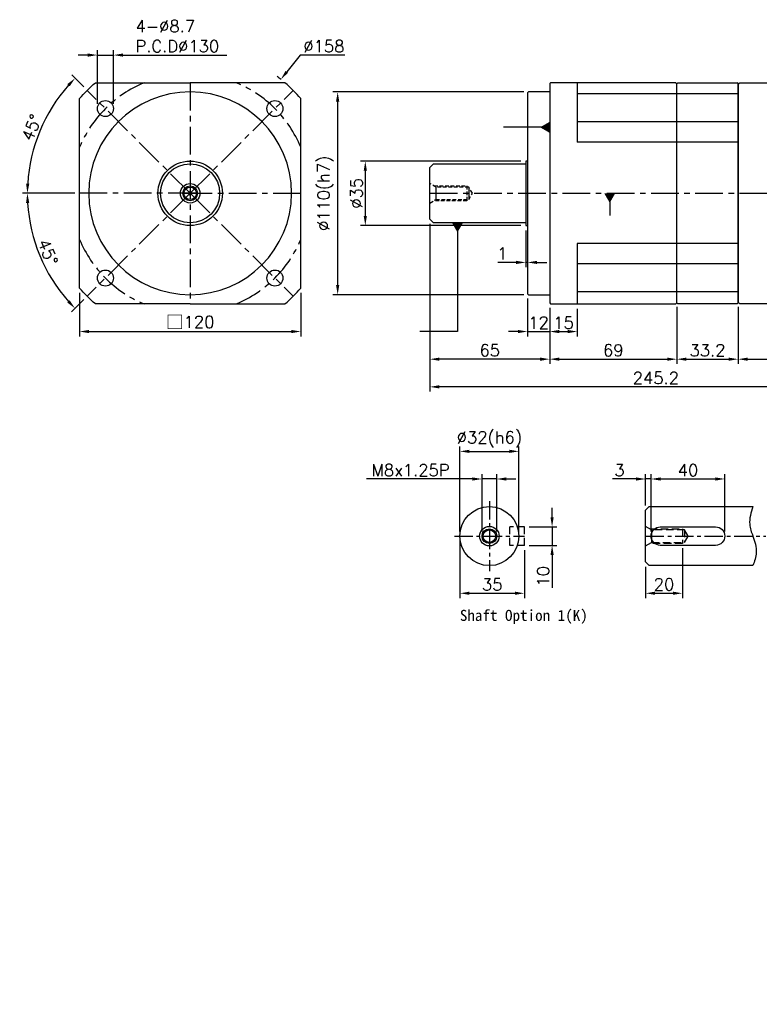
# Model space of a CAD drawing. Header units: millimetres. Extents: x -246 to 775, y -19 to 534.
# Tile 1 of 3: x -246 to 155, y -19 to 515. Entities that reach past the tile are written whole.
import ezdxf

# ---------------------------------------------------------------- set-up
doc = ezdxf.new("R2010")
doc.units = ezdxf.units.MM
doc.header["$LTSCALE"] = 4
doc.linetypes.add('CENTER', pattern=[2, 1.25, -0.25, 0.25, -0.25])
doc.linetypes.add('DASHED', pattern=[0.75, 0.5, -0.25])
for name, color, linetype in [('DIM', 6, 'Continuous'), ('MF120X1-012', 7, 'Continuous'), ('圖框', 7, 'Continuous')]:
    doc.layers.add(name, color=color, linetype=linetype)
doc.styles.get("Standard").update_dxf_attribs({"font": 'romans.shx'})
doc.dimstyles.new('R', dxfattribs={"dimscale": 2.6, "dimtxt": 2.5, "dimasz": 2, "dimexe": 1, "dimexo": 1, "dimgap": 0.6, "dimtad": 1, "dimtoh": 1, "dimdec": 4, "dimdsep": 46, "dimtxsty": 'Standard', "dimcen": 0.5, "dimdle": 1, "dimclrt": 7, "dimadec": 4, "dimazin": 2, "dimtfac": 1, "dimtdec": 4, "dimtofl": 0, "dimtmove": 0, "dimatfit": 3, "dimfxl": 0, "dimtolj": 1, "dimarcsym": 0})
doc.dimstyles.get("Standard").update_dxf_attribs({"dimscale": 2.6, "dimtxt": 2.5, "dimasz": 2, "dimexe": 1, "dimexo": 1, "dimgap": 0.6, "dimtad": 1, "dimdec": 4, "dimdsep": 46, "dimtxsty": 'Standard', "dimcen": 0.5, "dimdle": 1, "dimclrt": 7, "dimadec": 4, "dimazin": 2, "dimtfac": 1, "dimtdec": 4, "dimtofl": 0, "dimtmove": 0, "dimatfit": 3, "dimfxl": 0, "dimtolj": 1, "dimarcsym": 0})

# ---------------------------------------------------------------- blocks, each defined once
blk = doc.blocks.new('*D17')
at = {"layer": 'Defpoints', "color": 0, "ltscale": 2}
for p in [(-209.1, 476.72), (-229.7, 465), (-213.24, 420.86), (-153.24, 420.86), (-150.24, 420.86)]:
    blk.add_point(p, dxfattribs=at)
at = {"layer": '圖框', "color": 0, "lineweight": -2, "ltscale": 2}
for p, q in [((-210.94, 478.56), (-217.51, 485.12)), ((-215.84, 420.86), (-244.12, 420.86))]:
    blk.add_line(p, q, dxfattribs=at)
blk.add_arc((-153.24, 420.86), 88.28, 138.3753, 176.6247, dxfattribs=at)
at = {"layer": '圖框', "color": 0, "ltscale": 2}
for points in [[(-219.86, 480.1), (-218.6, 478.91), (-215.67, 483.28)], [(-240.5, 426.03), (-242.24, 426.08), (-241.52, 420.86)]]:
    blk.add_solid(points, dxfattribs=at)
at = {"layer": '圖框', "color": 7, "ltscale": 2, "insert": (-239.25, 456.48), "char_height": 6.5, "attachment_point": 5, "rotation": 67.5}
blk.add_mtext('\\A1;45°', dxfattribs=at)
blk = doc.blocks.new('*D18')
at = {"layer": 'Defpoints', "color": 0, "ltscale": 2}
for p in [(-213.24, 420.86), (-153.24, 420.86), (-150.24, 420.86), (-238.54, 398), (-209.1, 365)]:
    blk.add_point(p, dxfattribs=at)
at = {"layer": '圖框', "color": 0, "lineweight": -2, "ltscale": 2}
for p, q in [((-215.84, 420.86), (-244.15, 420.86)), ((-210.94, 363.16), (-217.52, 356.58))]:
    blk.add_line(p, q, dxfattribs=at)
blk.add_arc((-153.24, 420.86), 88.31, 183.3745, 221.6255, dxfattribs=at)
at = {"layer": '圖框', "color": 0, "ltscale": 2}
for points in [[(-242.26, 415.64), (-240.53, 415.69), (-241.55, 420.86)], [(-218.62, 362.8), (-219.88, 361.61), (-215.68, 358.42)]]:
    blk.add_solid(points, dxfattribs=at)
at = {"layer": '圖框', "color": 7, "ltscale": 2, "insert": (-230.38, 388.91), "char_height": 6.5, "attachment_point": 5, "rotation": 292.5}
blk.add_mtext('\\A1;45°', dxfattribs=at)
blk = doc.blocks.new('*D14')
at = {"layer": 'Defpoints', "color": 0, "ltscale": 2}
for p in [(-194.85, 495.86), (-203.55, 466.82), (-194.85, 466.82)]:
    blk.add_point(p, dxfattribs=at)
at = {"layer": '圖框', "color": 0, "lineweight": -2, "ltscale": 2}
for p, q in [((-203.55, 469.42), (-203.55, 498.46)), ((-194.85, 469.42), (-194.85, 498.46)), ((-208.75, 495.86), (-213.95, 495.86)), ((-203.55, 495.86), (-194.85, 495.86)), ((-189.65, 495.86), (-133.36, 495.86))]:
    blk.add_line(p, q, dxfattribs=at)
at = {"layer": '圖框', "color": 0, "ltscale": 2}
for points in [[(-208.75, 496.73), (-208.75, 494.99), (-203.55, 495.86)], [(-189.65, 496.73), (-189.65, 494.99), (-194.85, 495.86)]]:
    blk.add_solid(points, dxfattribs=at)
at = {"layer": '圖框', "color": 7, "ltscale": 2, "insert": (-182.89, 514.75), "char_height": 6.5, "attachment_point": 1}
blk.add_mtext('\\A1;4-%%C8.7\\PP.C.D%%C130', dxfattribs=at)
blk = doc.blocks.new('*D19')
at = {"layer": 'Defpoints', "color": 0, "ltscale": 2}
for p in [(-104.05, 482.67), (-202.43, 359.04)]:
    blk.add_point(p, dxfattribs=at)
at = {"layer": '圖框', "color": 0, "lineweight": -2, "ltscale": 2}
for p, q in [((-93.56, 495.86), (-100.81, 486.74)), ((-69.4, 495.86), (-93.56, 495.86)), ((-153.24, 419.56), (-153.24, 422.16)), ((-154.54, 420.86), (-151.94, 420.86))]:
    blk.add_line(p, q, dxfattribs=at)
blk.add_arc((-153.24, 420.86), 79, 51.3053, 53.373, dxfattribs=at)
at = {"layer": '圖框', "color": 0, "ltscale": 2}
blk.add_solid([(-101.49, 487.28), (-100.13, 486.2), (-104.05, 482.67)], dxfattribs=at)
at = {"layer": '圖框', "color": 7, "ltscale": 2, "insert": (-80.7, 500.67), "char_height": 6.5, "attachment_point": 5}
blk.add_mtext('\\A1;∅158', dxfattribs=at)
blk = doc.blocks.new('*D23')
at = {"color": 0, "lineweight": -2, "ltscale": 2}
for p, q in [((26.16, 438.36), (-60.84, 438.36)), ((-58.24, 433.16), (-58.24, 408.56)), ((26.16, 403.36), (-60.84, 403.36))]:
    blk.add_line(p, q, dxfattribs=at)
at = {"color": 0, "ltscale": 2}
for points in [[(-59.11, 433.16), (-57.37, 433.16), (-58.24, 438.36)], [(-59.11, 408.56), (-57.37, 408.56), (-58.24, 403.36)]]:
    blk.add_solid(points, dxfattribs=at)
at = {"layer": 'Defpoints', "color": 0, "ltscale": 2}
for p in [(28.76, 438.36), (-58.24, 403.36), (28.76, 403.36)]:
    blk.add_point(p, dxfattribs=at)
at = {"color": 7, "ltscale": 2, "insert": (-63.05, 420.86), "char_height": 6.5, "attachment_point": 5, "rotation": 90}
blk.add_mtext('\\A1;%%C35', dxfattribs=at)
blk = doc.blocks.new('*D24')
at = {"layer": 'Defpoints', "color": 0, "ltscale": 2}
for p in [(30.26, 475.86), (-73.24, 365.86), (30.26, 365.86)]:
    blk.add_point(p, dxfattribs=at)
at = {"layer": '圖框', "color": 0, "lineweight": -2, "ltscale": 2}
for p, q in [((27.66, 475.86), (-75.84, 475.86)), ((-73.24, 470.66), (-73.24, 371.06)), ((27.66, 365.86), (-75.84, 365.86))]:
    blk.add_line(p, q, dxfattribs=at)
at = {"layer": '圖框', "color": 0, "ltscale": 2}
for points in [[(-74.11, 470.66), (-72.37, 470.66), (-73.24, 475.86)], [(-74.11, 371.06), (-72.37, 371.06), (-73.24, 365.86)]]:
    blk.add_solid(points, dxfattribs=at)
at = {"layer": '圖框', "color": 7, "ltscale": 2, "insert": (-79.75, 420.86), "char_height": 6.5, "attachment_point": 5, "rotation": 90}
blk.add_mtext('\\A1;%%C110(h7)', dxfattribs=at)
blk = doc.blocks.new('*D25')
at = {"layer": 'Defpoints', "color": 0, "ltscale": 2}
for p in [(29.76, 366.36), (41.76, 361.36), (41.76, 345.86)]:
    blk.add_point(p, dxfattribs=at)
at = {"layer": '圖框', "color": 0, "lineweight": -2, "ltscale": 2}
for p, q in [((29.76, 363.76), (29.76, 343.26)), ((41.76, 358.76), (41.76, 343.26)), ((24.56, 345.86), (19.36, 345.86)), ((29.76, 345.86), (41.76, 345.86)), ((46.96, 345.86), (52.16, 345.86))]:
    blk.add_line(p, q, dxfattribs=at)
at = {"layer": '圖框', "color": 0, "ltscale": 2}
for points in [[(24.56, 346.73), (24.56, 344.99), (29.76, 345.86)], [(46.96, 346.73), (46.96, 344.99), (41.76, 345.86)]]:
    blk.add_solid(points, dxfattribs=at)
at = {"layer": '圖框', "color": 7, "ltscale": 2, "insert": (35.76, 350.67), "char_height": 6.5, "attachment_point": 5}
blk.add_mtext('\\A1;12', dxfattribs=at)
blk = doc.blocks.new('*D26')
at = {"layer": 'Defpoints', "color": 0, "ltscale": 2}
for p in [(41.76, 361.36), (56.76, 360.86), (56.76, 345.86)]:
    blk.add_point(p, dxfattribs=at)
at = {"layer": '圖框', "color": 0, "lineweight": -2, "ltscale": 2}
for p, q in [((41.76, 358.76), (41.76, 343.26)), ((56.76, 358.26), (56.76, 343.26)), ((46.96, 345.86), (51.56, 345.86))]:
    blk.add_line(p, q, dxfattribs=at)
at = {"layer": '圖框', "color": 0, "ltscale": 2}
for points in [[(46.96, 346.73), (46.96, 344.99), (41.76, 345.86)], [(51.56, 346.73), (51.56, 344.99), (56.76, 345.86)]]:
    blk.add_solid(points, dxfattribs=at)
at = {"layer": '圖框', "color": 7, "ltscale": 2, "insert": (49.26, 350.67), "char_height": 6.5, "attachment_point": 5}
blk.add_mtext('\\A1;15', dxfattribs=at)
blk = doc.blocks.new('*D27')
at = {"layer": 'Defpoints', "color": 0, "ltscale": 2}
for p in [(-23.24, 406.86), (41.76, 361.36), (-23.24, 330.86)]:
    blk.add_point(p, dxfattribs=at)
at = {"layer": '圖框', "color": 0, "lineweight": -2, "ltscale": 2}
for p, q in [((-23.24, 404.26), (-23.24, 328.26)), ((41.76, 358.76), (41.76, 328.26)), ((36.56, 330.86), (-18.04, 330.86))]:
    blk.add_line(p, q, dxfattribs=at)
at = {"layer": '圖框', "color": 0, "ltscale": 2}
for points in [[(-18.04, 331.73), (-18.04, 329.99), (-23.24, 330.86)], [(36.56, 331.73), (36.56, 329.99), (41.76, 330.86)]]:
    blk.add_solid(points, dxfattribs=at)
at = {"layer": '圖框', "color": 7, "ltscale": 2, "insert": (9.26, 335.67), "char_height": 6.5, "attachment_point": 5}
blk.add_mtext('\\A1;65', dxfattribs=at)
blk = doc.blocks.new('*D28')
at = {"layer": 'Defpoints', "color": 0, "ltscale": 2}
for p in [(41.76, 361.36), (110.76, 361.36), (110.76, 330.86)]:
    blk.add_point(p, dxfattribs=at)
at = {"layer": '圖框', "color": 0, "lineweight": -2, "ltscale": 2}
for p, q in [((41.76, 358.76), (41.76, 328.26)), ((110.76, 358.76), (110.76, 328.26)), ((46.96, 330.86), (105.56, 330.86))]:
    blk.add_line(p, q, dxfattribs=at)
at = {"layer": '圖框', "color": 0, "ltscale": 2}
for points in [[(46.96, 331.73), (46.96, 329.99), (41.76, 330.86)], [(105.56, 331.73), (105.56, 329.99), (110.76, 330.86)]]:
    blk.add_solid(points, dxfattribs=at)
at = {"layer": '圖框', "color": 7, "ltscale": 2, "insert": (76.26, 335.67), "char_height": 6.5, "attachment_point": 5}
blk.add_mtext('\\A1;69', dxfattribs=at)
blk = doc.blocks.new('*D15')
at = {"layer": 'Defpoints', "color": 0, "ltscale": 2}
for p in [(143.96, 361.36), (221.96, 361.86), (221.96, 330.86)]:
    blk.add_point(p, dxfattribs=at)
at = {"layer": '圖框', "color": 0, "lineweight": -2, "ltscale": 2}
for p, q in [((143.96, 358.76), (143.96, 328.26)), ((221.96, 359.26), (221.96, 328.26)), ((149.16, 330.86), (216.76, 330.86))]:
    blk.add_line(p, q, dxfattribs=at)
at = {"layer": '圖框', "color": 0, "ltscale": 2}
for points in [[(149.16, 331.73), (149.16, 329.99), (143.96, 330.86)], [(216.76, 331.73), (216.76, 329.99), (221.96, 330.86)]]:
    blk.add_solid(points, dxfattribs=at)
at = {"layer": '圖框', "color": 7, "ltscale": 2, "insert": (182.96, 335.67), "char_height": 6.5, "attachment_point": 5}
blk.add_mtext('\\A1;78', dxfattribs=at)
blk = doc.blocks.new('*D30')
at = {"layer": 'Defpoints', "color": 0, "ltscale": 2}
for p in [(-23.24, 406.86), (221.96, 361.86), (-23.24, 315.86)]:
    blk.add_point(p, dxfattribs=at)
at = {"layer": '圖框', "color": 0, "lineweight": -2, "ltscale": 2}
for p, q in [((-23.24, 404.26), (-23.24, 313.26)), ((221.96, 359.26), (221.96, 313.26)), ((216.76, 315.86), (-18.04, 315.86))]:
    blk.add_line(p, q, dxfattribs=at)
at = {"layer": '圖框', "color": 0, "ltscale": 2}
for points in [[(-18.04, 316.73), (-18.04, 314.99), (-23.24, 315.86)], [(216.76, 316.73), (216.76, 314.99), (221.96, 315.86)]]:
    blk.add_solid(points, dxfattribs=at)
at = {"layer": '圖框', "color": 7, "ltscale": 2, "insert": (99.36, 320.67), "char_height": 6.5, "attachment_point": 5}
blk.add_mtext('\\A1;245.2', dxfattribs=at)
blk = doc.blocks.new('*D31')
at = {"layer": 'Defpoints', "color": 0, "ltscale": 2}
for p in [(25.07, 280.86), (-6.93, 234.86), (25.07, 234.86)]:
    blk.add_point(p, dxfattribs=at)
at = {"layer": '圖框', "color": 0, "lineweight": -2, "ltscale": 2}
for p, q in [((-6.93, 237.46), (-6.93, 283.46)), ((25.07, 237.46), (25.07, 283.46)), ((-1.73, 280.86), (19.87, 280.86))]:
    blk.add_line(p, q, dxfattribs=at)
at = {"layer": '圖框', "color": 0, "ltscale": 2}
for points in [[(-1.73, 281.73), (-1.73, 279.99), (-6.93, 280.86)], [(19.87, 281.73), (19.87, 279.99), (25.07, 280.86)]]:
    blk.add_solid(points, dxfattribs=at)
at = {"layer": '圖框', "color": 7, "ltscale": 2, "insert": (9.07, 287.37), "char_height": 6.5, "attachment_point": 5}
blk.add_mtext('\\A1;%%C32(h6)', dxfattribs=at)
blk = doc.blocks.new('*D32')
at = {"layer": 'Defpoints', "color": 0, "ltscale": 2}
for p in [(13.07, 265.86), (5.07, 234.86), (13.07, 234.86)]:
    blk.add_point(p, dxfattribs=at)
at = {"layer": '圖框', "color": 0, "lineweight": -2, "ltscale": 2}
for p, q in [((5.07, 237.46), (5.07, 268.46)), ((13.07, 237.46), (13.07, 268.46)), ((-0.13, 265.86), (-57.68, 265.86)), ((13.07, 265.86), (5.07, 265.86)), ((18.27, 265.86), (23.47, 265.86))]:
    blk.add_line(p, q, dxfattribs=at)
at = {"layer": '圖框', "color": 0, "ltscale": 2}
for points in [[(-0.13, 266.73), (-0.13, 264.99), (5.07, 265.86)], [(18.27, 266.73), (18.27, 264.99), (13.07, 265.86)]]:
    blk.add_solid(points, dxfattribs=at)
at = {"layer": '圖框', "color": 7, "ltscale": 2, "insert": (-33.68, 270.67), "char_height": 6.5, "attachment_point": 5}
blk.add_mtext('\\A1;M8x1.25P', dxfattribs=at)
blk = doc.blocks.new('*D33')
at = {"layer": 'Defpoints', "color": 0, "ltscale": 2}
for p in [(28.07, 239.86), (28.07, 229.86), (43.07, 229.86)]:
    blk.add_point(p, dxfattribs=at)
at = {"layer": '圖框', "color": 0, "lineweight": -2, "ltscale": 2}
for p, q in [((43.07, 245.06), (43.07, 250.26)), ((30.67, 239.86), (45.67, 239.86)), ((43.07, 239.86), (43.07, 229.86)), ((30.67, 229.86), (45.67, 229.86)), ((43.07, 224.66), (43.07, 206.74))]:
    blk.add_line(p, q, dxfattribs=at)
at = {"layer": '圖框', "color": 0, "ltscale": 2}
for points in [[(42.2, 245.06), (43.94, 245.06), (43.07, 239.86)], [(42.2, 224.66), (43.94, 224.66), (43.07, 229.86)]]:
    blk.add_solid(points, dxfattribs=at)
at = {"layer": '圖框', "color": 7, "ltscale": 2, "insert": (38.26, 213.1), "char_height": 6.5, "attachment_point": 5, "rotation": 90}
blk.add_mtext('\\A1;10', dxfattribs=at)
blk = doc.blocks.new('*D34')
at = {"layer": 'Defpoints', "color": 0, "ltscale": 2}
for p in [(-6.93, 234.86), (28.07, 229.86), (28.07, 203.86)]:
    blk.add_point(p, dxfattribs=at)
at = {"layer": '圖框', "color": 0, "lineweight": -2, "ltscale": 2}
for p, q in [((-6.93, 232.26), (-6.93, 201.26)), ((28.07, 227.26), (28.07, 201.26)), ((-1.73, 203.86), (22.87, 203.86))]:
    blk.add_line(p, q, dxfattribs=at)
at = {"layer": '圖框', "color": 0, "ltscale": 2}
for points in [[(-1.73, 204.73), (-1.73, 202.99), (-6.93, 203.86)], [(22.87, 204.73), (22.87, 202.99), (28.07, 203.86)]]:
    blk.add_solid(points, dxfattribs=at)
at = {"layer": '圖框', "color": 7, "ltscale": 2, "insert": (10.57, 208.67), "char_height": 6.5, "attachment_point": 5}
blk.add_mtext('\\A1;35', dxfattribs=at)
blk = doc.blocks.new('*D35')
at = {"layer": 'Defpoints', "color": 0, "ltscale": 2}
for p in [(96.77, 265.86), (93.77, 248.86), (96.77, 234.86)]:
    blk.add_point(p, dxfattribs=at)
at = {"layer": '圖框', "color": 0, "lineweight": -2, "ltscale": 2}
for p, q in [((93.77, 251.46), (93.77, 268.46)), ((96.77, 237.46), (96.77, 268.46)), ((88.57, 265.86), (75.92, 265.86)), ((96.77, 265.86), (93.77, 265.86)), ((101.97, 265.86), (107.17, 265.86))]:
    blk.add_line(p, q, dxfattribs=at)
at = {"layer": '圖框', "color": 0, "ltscale": 2}
for points in [[(88.57, 266.73), (88.57, 264.99), (93.77, 265.86)], [(101.97, 266.73), (101.97, 264.99), (96.77, 265.86)]]:
    blk.add_solid(points, dxfattribs=at)
at = {"layer": '圖框', "color": 7, "ltscale": 2, "insert": (79.64, 270.67), "char_height": 6.5, "attachment_point": 5}
blk.add_mtext('\\A1;3', dxfattribs=at)
blk = doc.blocks.new('*D36')
at = {"layer": 'Defpoints', "color": 0, "ltscale": 2}
for p in [(136.77, 265.86), (96.77, 234.86), (136.77, 234.86)]:
    blk.add_point(p, dxfattribs=at)
at = {"layer": '圖框', "color": 0, "lineweight": -2, "ltscale": 2}
for p, q in [((96.77, 237.46), (96.77, 268.46)), ((136.77, 237.46), (136.77, 268.46)), ((101.97, 265.86), (131.57, 265.86))]:
    blk.add_line(p, q, dxfattribs=at)
at = {"layer": '圖框', "color": 0, "ltscale": 2}
for points in [[(101.97, 266.73), (101.97, 264.99), (96.77, 265.86)], [(131.57, 266.73), (131.57, 264.99), (136.77, 265.86)]]:
    blk.add_solid(points, dxfattribs=at)
at = {"layer": '圖框', "color": 7, "ltscale": 2, "insert": (116.77, 270.67), "char_height": 6.5, "attachment_point": 5}
blk.add_mtext('\\A1;40', dxfattribs=at)
blk = doc.blocks.new('*D37')
at = {"layer": 'Defpoints', "color": 0, "ltscale": 2}
for p in [(113.77, 230.86), (93.77, 220.86), (113.77, 203.86)]:
    blk.add_point(p, dxfattribs=at)
at = {"layer": '圖框', "color": 0, "lineweight": -2, "ltscale": 2}
for p, q in [((113.77, 228.26), (113.77, 201.26)), ((93.77, 218.26), (93.77, 201.26)), ((98.97, 203.86), (108.57, 203.86))]:
    blk.add_line(p, q, dxfattribs=at)
at = {"layer": '圖框', "color": 0, "ltscale": 2}
for points in [[(98.97, 204.73), (98.97, 202.99), (93.77, 203.86)], [(108.57, 204.73), (108.57, 202.99), (113.77, 203.86)]]:
    blk.add_solid(points, dxfattribs=at)
at = {"layer": '圖框', "color": 7, "ltscale": 2, "insert": (103.77, 208.67), "char_height": 6.5, "attachment_point": 5}
blk.add_mtext('\\A1;20', dxfattribs=at)
blk = doc.blocks.new('*D16')
at = {"color": 0, "lineweight": -2}
for p, q in [((-213.24, 366.87), (-213.24, 343.26)), ((-93.24, 366.87), (-93.24, 343.26)), ((-208.04, 345.86), (-98.44, 345.86))]:
    blk.add_line(p, q, dxfattribs=at)
at = {"color": 0}
for points in [[(-208.04, 346.73), (-208.04, 344.99), (-213.24, 345.86)], [(-98.44, 346.73), (-98.44, 344.99), (-93.24, 345.86)]]:
    blk.add_solid(points, dxfattribs=at)
at = {"layer": 'Defpoints', "color": 0}
for p in [(-213.24, 369.47), (-93.24, 369.47), (-93.24, 345.86)]:
    blk.add_point(p, dxfattribs=at)
at = {"color": 7, "insert": (-153.24, 350.94), "char_height": 6.5, "attachment_point": 5}
blk.add_mtext('\\A1;{\\fPMingLiU|b0|i0|c136|p18;\\H1.083x;\\C0;□}120', dxfattribs=at)
blk = doc.blocks.new('*D41')
at = {"color": 0, "lineweight": -2}
for p, q in [((110.76, 359.26), (110.76, 328.26)), ((143.96, 359.26), (143.96, 328.26)), ((115.96, 330.86), (138.76, 330.86))]:
    blk.add_line(p, q, dxfattribs=at)
at = {"color": 0}
for points in [[(115.96, 331.73), (115.96, 329.99), (110.76, 330.86)], [(138.76, 331.73), (138.76, 329.99), (143.96, 330.86)]]:
    blk.add_solid(points, dxfattribs=at)
at = {"layer": 'Defpoints', "color": 0}
for p in [(110.76, 361.86), (143.96, 361.86), (143.96, 330.86)]:
    blk.add_point(p, dxfattribs=at)
at = {"color": 7, "insert": (127.36, 335.67), "char_height": 6.5, "attachment_point": 5}
blk.add_mtext('\\A1;33.2', dxfattribs=at)
blk = doc.blocks.new('*D42')
at = {"layer": 'Defpoints', "color": 0, "ltscale": 2}
for p in [(28.76, 403.36), (29.76, 403.36), (28.76, 383.36)]:
    blk.add_point(p, dxfattribs=at)
at = {"layer": '圖框', "color": 0, "lineweight": -2, "ltscale": 2}
for p, q in [((28.76, 400.76), (28.76, 380.76)), ((29.76, 400.76), (29.76, 380.76)), ((23.56, 383.36), (13.69, 383.36)), ((29.76, 383.36), (28.76, 383.36)), ((34.96, 383.36), (40.16, 383.36))]:
    blk.add_line(p, q, dxfattribs=at)
at = {"layer": '圖框', "color": 0, "ltscale": 2}
for points in [[(23.56, 384.23), (23.56, 382.49), (28.76, 383.36)], [(34.96, 384.23), (34.96, 382.49), (29.76, 383.36)]]:
    blk.add_solid(points, dxfattribs=at)
at = {"layer": '圖框', "color": 7, "ltscale": 2, "insert": (16.03, 388.17), "char_height": 6.5, "attachment_point": 5}
blk.add_mtext('\\A1;1', dxfattribs=at)

msp = doc.modelspace()

# ---------------------------------------------------------------- linework, layer by layer
at = {"color": 0, "linetype": 'CENTER', "ltscale": 3}
for p, q in [((-153.24107, 480.85867), (-153.24107, 360.85867)), ((-153.24107, 420.85867), (-209.10251, 476.7201)), ((-153.24107, 420.85867), (-97.37964, 476.7201)), ((-150.24107, 420.85867), (-213.24107, 420.85867)), ((-153.24107, 420.85867), (-209.10251, 364.99723)), ((-156.24107, 420.85867), (-93.24107, 420.85867)), ((-153.24107, 420.85867), (-97.37964, 364.99723)), ((-23.24107, 420.85867), (214.95893, 420.85867))]:
    msp.add_line(p, q, dxfattribs=at)
at = {"color": 0}
for p, q in [((42.25893, 480.85867), (41.75893, 480.35867)), ((110.25893, 480.85867), (42.25893, 480.85867)), ((56.75893, 480.85867), (56.75893, 448.60412)), ((110.25893, 480.85867), (110.75893, 480.35867)), ((143.95893, 480.35867), (143.45893, 480.85867)), ((143.95893, 479.85867), (144.95893, 480.85867)), ((144.95893, 480.85867), (169.95893, 480.85867)), ((30.25893, 475.85867), (29.75893, 475.35867)), ((41.75893, 475.85867), (30.25893, 475.85867)), ((41.75893, 480.35867), (41.75893, 361.35867)), ((110.75893, 361.35867), (110.75893, 480.35867)), ((143.95893, 361.35867), (143.95893, 480.35867)), ((29.75893, 475.35867), (29.75893, 366.35867)), ((29.75893, 438.35867), (28.75893, 438.35867)), ((28.75893, 438.35867), (28.75893, 403.35867)), ((-23.24107, 434.85867), (-21.24107, 436.85867)), ((-23.24107, 406.85867), (-23.24107, 434.85867)), ((-21.24107, 436.85867), (28.75893, 436.85867)), ((-19.95018, 424.25867), (-19.95018, 417.45867)), ((-2.1521, 424.25867), (-2.1521, 417.45867)), ((-21.24107, 404.85867), (-23.24107, 406.85867)), ((28.75893, 404.85867), (-21.24107, 404.85867)), ((28.75893, 403.35867), (29.75893, 403.35867)), ((56.75893, 393.61321), (56.75893, 360.85867)), ((29.75893, 366.35867), (30.25893, 365.85867)), ((30.25893, 365.85867), (41.75893, 365.85867)), ((41.75893, 361.35867), (42.25893, 360.85867)), ((42.25893, 360.85867), (110.25893, 360.85867)), ((110.75893, 361.35867), (110.25893, 360.85867)), ((143.45893, 360.85867), (143.95893, 361.35867)), ((144.95893, 360.85867), (143.95893, 361.85867)), ((169.95893, 360.85867), (144.95893, 360.85867))]:
    msp.add_line(p, q, dxfattribs=at)
for p, q in [((110.75893, 480.35867), (111.25893, 480.85867)), ((111.25893, 480.85867), (143.45893, 480.85867)), ((143.45893, 480.85867), (143.95893, 480.35867)), ((110.75893, 361.35867), (110.75893, 480.35867)), ((110.75893, 361.35867), (110.75893, 480.35867)), ((143.95893, 480.35867), (143.95893, 361.35867)), ((143.95893, 473.35867), (143.95893, 479.85867)), ((143.95893, 361.85867), (143.95893, 368.35867)), ((111.25893, 360.85867), (110.75893, 361.35867)), ((143.45893, 360.85867), (111.25893, 360.85867)), ((143.95893, 361.35867), (143.45893, 360.85867))]:
    msp.add_line(p, q)
at = {"color": 0, "ltscale": 2}
for p, q in [((110.75893, 474.74971), (56.75893, 474.74971)), ((143.95893, 474.74971), (110.75893, 474.74971)), ((110.75893, 459.56173), (56.75893, 459.56173)), ((143.95893, 459.56173), (110.75893, 459.56173)), ((110.75893, 448.60412), (56.75893, 448.60412)), ((143.95893, 448.60412), (110.75893, 448.60412)), ((110.75893, 393.61321), (56.75893, 393.61321)), ((143.95893, 393.61321), (110.75893, 393.61321)), ((110.75893, 382.6556), (56.75893, 382.6556)), ((143.95893, 382.6556), (110.75893, 382.6556)), ((110.75893, 367.46762), (56.75893, 367.46762)), ((143.95893, 367.46762), (110.75893, 367.46762))]:
    msp.add_line(p, q, dxfattribs=at)
at = {"color": 0}
for points in [[(-153.24107, 360.85867), (-204.63173, 360.85867, -0.038587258), (-213.24107, 369.46801), (-213.24107, 472.24933, -0.038587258), (-204.63173, 480.85867), (-153.24107, 480.85867)], [(-153.24107, 360.85867), (-101.85041, 360.85867, 0.038587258), (-93.24107, 369.46801), (-93.24107, 472.24933, 0.038587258), (-101.85041, 480.85867), (-153.24107, 480.85867)]]:
    msp.add_lwpolyline(points, format="xyb", dxfattribs=at)
at = {"color": 0, "linetype": 'DASHED'}
for points in [[(-23.24107, 415.55867), (-19.95018, 417.45867), (-2.1521, 417.45867), (-0.18911, 420.85867), (-2.1521, 424.25867), (-19.95018, 424.25867), (-23.24107, 426.15867)], [(-20.98941, 424.85867), (-3.24107, 424.85867), (-3.24107, 416.85867), (-20.98941, 416.85867)]]:
    msp.add_lwpolyline(points, dxfattribs=at)
at = {"color": 0}
for centre, radius in [((-199.20301, 466.82061), 4.35), ((-107.27913, 466.82061), 4.35), ((-153.24107, 420.85867), 16), ((-153.24107, 420.85867), 5.3), ((-153.24107, 420.85867), 4), ((-153.24107, 420.85867), 3.4), ((-199.20301, 374.89673), 4.35), ((-107.27913, 374.89673), 4.35)]:
    msp.add_circle(centre, radius, dxfattribs=at)
msp.add_circle((-153.24107, 420.85867), 17.5)
at = {"color": 0, "linetype": 'CENTER', "ltscale": 3}
for start, end in [(112.6198649, 157.3801351), (22.6198649, 67.3801351), (202.6198649, 247.3801351), (292.6198649, 337.3801351)]:
    msp.add_arc((-153.24107, 420.85867), 65, start, end, dxfattribs=at)
at = {"color": 0}
for start, end in [(90, 270), (270, 90)]:
    msp.add_arc((-153.24107, 420.85867), 55, start, end, dxfattribs=at)
at = {"layer": 'MF120X1-012', "color": 0, "linetype": 'CENTER', "ltscale": 2}
for p, q in [((9.06846, 253.85867), (9.06846, 215.85867)), ((-9.93154, 234.85867), (28.06846, 234.85867))]:
    msp.add_line(p, q, dxfattribs=at)
at = {"layer": 'MF120X1-012', "color": 0, "ltscale": 2}
for p, q in [((93.76956, 248.85867), (95.76956, 250.85867)), ((93.76956, 220.85867), (93.76956, 248.85867)), ((95.76956, 250.85867), (151.96956, 250.85867)), ((97.06046, 238.25867), (97.06046, 231.45867)), ((95.76956, 218.85867), (93.76956, 220.85867)), ((151.96956, 218.85867), (95.76956, 218.85867))]:
    msp.add_line(p, q, dxfattribs=at)
at = {"layer": 'MF120X1-012', "color": 0, "linetype": 'DASHED', "ltscale": 2}
for p, q in [((20.06846, 229.85867), (20.06846, 239.85867)), ((28.06846, 239.85867), (20.06846, 239.85867)), ((28.06846, 229.85867), (28.06846, 239.85867)), ((114.85854, 238.25867), (114.85854, 231.45867)), ((28.06846, 229.85867), (20.06846, 229.85867))]:
    msp.add_line(p, q, dxfattribs=at)
for points in [[(93.76956, 229.55867), (97.06046, 231.45867), (114.85854, 231.45867), (116.82153, 234.85867), (114.85854, 238.25867), (97.06046, 238.25867), (93.76956, 240.15867)], [(96.02123, 238.85867), (113.76956, 238.85867), (113.76956, 230.85867), (96.02123, 230.85867)]]:
    msp.add_lwpolyline(points, dxfattribs=at)
at = {"layer": 'MF120X1-012', "color": 0, "ltscale": 2}
msp.add_lwpolyline([(101.76956, 239.85867), (131.76956, 239.85867, -1), (131.76956, 229.85867), (101.76956, 229.85867, -1)], format="xyb", close=True, dxfattribs=at)
for radius in [16, 5.3, 4, 3.4]:
    msp.add_circle((9.06846, 234.85867), radius, dxfattribs=at)
at = {"layer": '圖框', "color": 0, "linetype": 'CENTER', "ltscale": 2}
msp.add_line((93.76956, 234.85867), (158.92005, 234.85867), dxfattribs=at)
at = {"layer": '圖框', "color": 0, "ltscale": 2}
msp.add_spline([(151.96956, 250.85867), (150.2399, 241.29665), (151.96956, 234.85867), (153.81224, 225.96919), (151.96956, 218.85867)], degree=3, dxfattribs=at)

# ---------------------------------------------------------------- texts
at = {"color": 0, "insert": (-6.94983, 194.85867), "char_height": 6, "width": 93.6270546, "attachment_point": 1}
msp.add_mtext('{\\fDFKai-SB|b1|i0|c0|p65;Shaft Option 1(K)}', dxfattribs=at)
at = {"layer": 'DIM', "color": 7, "char_height": 3.125, "width": 2}
for insert, attachment_point in [((88.33562, 149.09553), 1), ((116.37101, 133.97787), 1), ((11.83562, -4.02947), 9), ((39.87101, -19.14713), 9)]:
    msp.add_mtext('\\A1;', dxfattribs=dict(at, insert=insert, attachment_point=attachment_point))

# ---------------------------------------------------------------- dimensions: what is measured, and where the dimension line sits
at = {"color": 0, "ltscale": 2}
dim = msp.add_linear_dim(base=(-58.24107, 403.35867), p1=(28.75893, 438.35867), p2=(28.75893, 403.35867), angle=90, text='%%C<>', dimstyle='Standard', override={"dimtmove": 0}, dxfattribs=at)
dim.commit()
dim.dimension.update_dxf_attribs({"geometry": '*D23', "text_midpoint": (-63.05107, 420.85867)})
at = {"color": 0}
dim = msp.add_linear_dim(base=(-93.24107, 345.85867), p1=(-213.24107, 369.46801), p2=(-93.24107, 369.46801), text='{\\fPMingLiU|b0|i0|c136|p18;\\H1.083x;\\C0;□}<>', dimstyle='Standard', dxfattribs=at)
dim.commit()
dim.dimension.update_dxf_attribs({"geometry": '*D16', "text_midpoint": (-153.24107, 345.85867), "dimtype": 160})
dim = msp.add_linear_dim(base=(143.95893, 330.85867), p1=(110.75893, 361.85867), p2=(143.95893, 361.85867), dimstyle='Standard', override={"dimtfill": 1})
dim.commit()
dim.dimension.update_dxf_attribs({"geometry": '*D41', "text_midpoint": (127.35893, 335.66867)})
at = {"layer": '圖框', "color": 0, "ltscale": 2}
for base, p1, p2, text, picture, middle in [((-194.85301, 495.85867), (-203.55301, 466.82061), (-194.85301, 466.82061), '4-%%C<>\\PP.C.D%%C130', '*D14', (-158.90492, 495.85867)), ((13.06846, 265.85867), (5.06846, 234.85867), (13.06846, 234.85867), 'M<>x1.25P', '*D32', (-33.67508, 265.85867))]:
    dim = msp.add_linear_dim(base=base, p1=p1, p2=p2, text=text, dimstyle='Standard', override={"dimtofl": 1}, dxfattribs=at)
    dim.commit()
    dim.dimension.update_dxf_attribs({"geometry": picture, "text_midpoint": middle, "dimtype": 160})
dim = msp.add_diameter_dim_2p(p1=(-202.43339, 359.04349), p2=(-104.04876, 482.67385), dimstyle='R', dxfattribs=at)
dim.commit()
dim.dimension.update_dxf_attribs({"geometry": '*D19', "text_midpoint": (-80.6987, 495.85867), "dimtype": 163})
for base, line1, line2, picture, middle in [((-229.69636, 465.00015), ((-150.24107, 420.85867), (-213.24107, 420.85867)), ((-153.24107, 420.85867), (-209.10251, 476.7201)), '*D17', (-239.24775, 456.4838)), ((-238.53715, 398.00365), ((-153.24107, 420.85867), (-209.10251, 364.99723)), ((-150.24107, 420.85867), (-213.24107, 420.85867)), '*D18', (-230.3804, 388.90652))]:
    dim = msp.add_angular_dim_2l(base=base, line1=line1, line2=line2, dimstyle='Standard', dxfattribs=at)
    dim.commit()
    dim.dimension.update_dxf_attribs({"geometry": picture, "text_midpoint": middle})
dim = msp.add_linear_dim(base=(-73.24107, 365.85867), p1=(30.25893, 475.85867), p2=(30.25893, 365.85867), angle=90, text='%%C<>(h7)', dimstyle='Standard', override={"dimtmove": 0}, dxfattribs=at)
dim.commit()
dim.dimension.update_dxf_attribs({"geometry": '*D24', "text_midpoint": (-73.24107, 420.85867), "dimtype": 160})
for base, p1, p2, picture, middle in [((-23.24107, 330.85867), (41.75893, 361.35867), (-23.24107, 406.85867), '*D27', (9.25893, 335.66867)), ((-23.24107, 315.85867), (221.95893, 361.85867), (-23.24107, 406.85867), '*D30', (99.35893, 320.66867)), ((110.75893, 330.85867), (41.75893, 361.35867), (110.75893, 361.35867), '*D28', (76.25893, 335.66867)), ((221.95893, 330.85867), (143.95893, 361.35867), (221.95893, 361.85867), '*D15', (182.95893, 335.66867)), ((136.76956, 265.85867), (96.76956, 234.85867), (136.76956, 234.85867), '*D36', (116.76956, 270.66867)), ((28.06846, 203.85867), (-6.93154, 234.85867), (28.06846, 229.85867), '*D34', (10.56846, 208.66867))]:
    dim = msp.add_linear_dim(base=base, p1=p1, p2=p2, dimstyle='Standard', dxfattribs=at)
    dim.commit()
    dim.dimension.update_dxf_attribs({"geometry": picture, "text_midpoint": middle})
for base, p1, p2, picture, middle in [((28.75893, 383.35867), (29.75893, 403.35867), (28.75893, 403.35867), '*D42', (16.02512, 388.16867)), ((56.75893, 345.85867), (41.75893, 361.35867), (56.75893, 360.85867), '*D26', (49.25893, 350.66867))]:
    dim = msp.add_linear_dim(base=base, p1=p1, p2=p2, dimstyle='Standard', override={"dimtofl": 1}, dxfattribs=at)
    dim.commit()
    dim.dimension.update_dxf_attribs({"geometry": picture, "text_midpoint": middle})
for base, p1, p2, picture, middle in [((41.75893, 345.85867), (29.75893, 366.35867), (41.75893, 361.35867), '*D25', (35.75893, 345.85867)), ((96.76956, 265.85867), (93.76956, 248.85867), (96.76956, 234.85867), '*D35', (79.6429, 265.85867))]:
    dim = msp.add_linear_dim(base=base, p1=p1, p2=p2, dimstyle='Standard', override={"dimtofl": 1}, dxfattribs=at)
    dim.commit()
    dim.dimension.update_dxf_attribs({"geometry": picture, "text_midpoint": middle, "dimtype": 160})
dim = msp.add_linear_dim(base=(25.06846, 280.85867), p1=(-6.93154, 234.85867), p2=(25.06846, 234.85867), text='%%C<>(h6)', dimstyle='Standard', dxfattribs=at)
dim.commit()
dim.dimension.update_dxf_attribs({"geometry": '*D31', "text_midpoint": (9.06846, 280.85867), "dimtype": 160})
dim = msp.add_linear_dim(base=(43.06846, 229.85867), p1=(28.06846, 239.85867), p2=(28.06846, 229.85867), angle=90, dimstyle='Standard', override={"dimtofl": 1}, dxfattribs=at)
dim.commit()
dim.dimension.update_dxf_attribs({"geometry": '*D33', "text_midpoint": (38.25846, 213.10105)})
dim = msp.add_linear_dim(base=(113.76956, 203.85867), p1=(93.76956, 220.85867), p2=(113.76956, 230.85867), dimstyle='Standard', dxfattribs=at)
dim.commit()
dim.dimension.update_dxf_attribs({"geometry": '*D37', "text_midpoint": (103.76956, 203.85867), "dimtype": 160})

# ---------------------------------------------------------------- leaders
at = {"layer": 'DIM', "color": 0}
for points, override in [([(41.75893, 456.66181), (16.75893, 456.66181)], {"dimgap": 0.6, "dimtad": 0, "dimldrblk": 'DatumFilled'}), ([(74.34332, 420.85867), (74.34332, 408.85867)], {"dimgap": 0.6, "dimtad": 0, "dimldrblk": 'DatumFilled'}), ([(-8.24107, 404.85867), (-8.24107, 345.85867), (-28.63838, 345.85867)], {"dimldrblk": 'DatumFilled'})]:
    msp.add_leader(points, dimstyle='Standard', override=override, dxfattribs=at)

doc.saveas('drawing.dxf')
